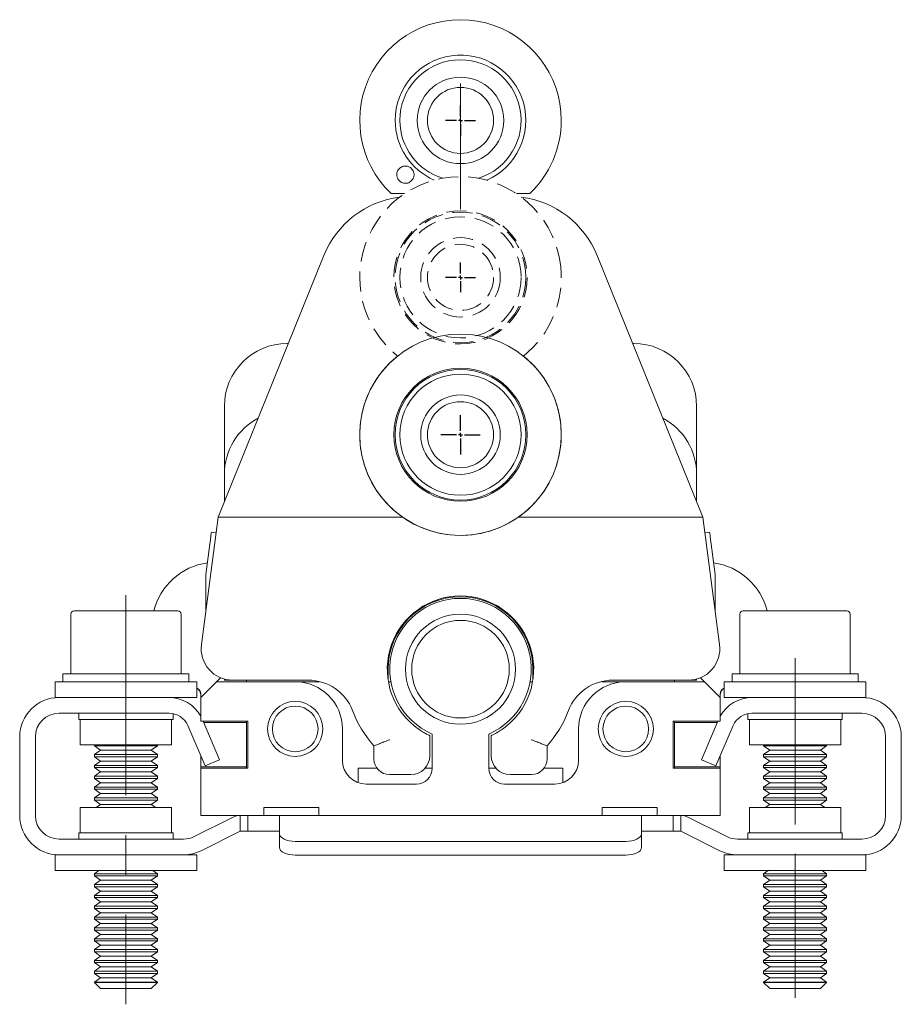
# Model space of a CAD drawing. Header units: millimetres. Extents: x -62 to 393, y 50 to 404.
# Tile 4 of 5: x 238 to 294, y 293 to 355. Entities that reach past the tile are written whole.
import ezdxf

# ---------------------------------------------------------------- set-up
doc = ezdxf.new("R2010")
doc.units = ezdxf.units.MM
doc.linetypes.add('CENTERX2', pattern=[20.32, 12.7, -2.54, 2.54, -2.54])
doc.linetypes.add('HIDDEN', pattern=[1.905, 1.27, -0.635])
doc.layers.add('LINEE_SOTTILI', color=7, linetype='Continuous')

# ---------------------------------------------------------------- blocks, each defined once
blk = doc.blocks.new('SW_CENTERMARKSYMBOL_0')
at = {"layer": 'LINEE_SOTTILI', "color": 0}
for p, q in [((0, 0.5), (0, 1.9)), ((-0.5, 0), (-1.9, 0)), ((0, 0), (-0.25, 0)), ((0, 0), (0, 0.25)), ((0, 0), (0, -0.25)), ((0, 0), (0.25, 0)), ((0.5, 0), (1.9, 0)), ((0, -0.5), (0, -1.9))]:
    blk.add_line(p, q, dxfattribs=at)
blk = doc.blocks.new('SW_CENTERMARKSYMBOL_1')
at = {"layer": 'LINEE_SOTTILI', "color": 0}
for p, q in [((0, 0.5), (0, 1.9)), ((-0.5, 0), (-1.9, 0)), ((0, 0), (-0.25, 0)), ((0, 0), (0, 0.25)), ((0, 0), (0, -0.25)), ((0, 0), (0.25, 0)), ((0, -0.5), (0, -1.9)), ((0.5, 0), (1.9, 0))]:
    blk.add_line(p, q, dxfattribs=at)
blk = doc.blocks.new('SW_CENTERMARKSYMBOL_2')
at = {"layer": 'LINEE_SOTTILI', "color": 0}
for p, q in [((0, 0.5), (0, 2.5)), ((-0.5, 0), (-2.5, 0)), ((0, 0), (-0.25, 0)), ((0, 0), (0, 0.25)), ((0, 0), (0, -0.25)), ((0, 0), (0.25, 0)), ((0.5, 0), (2.5, 0)), ((0, -0.5), (0, -2.5))]:
    blk.add_line(p, q, dxfattribs=at)

msp = doc.modelspace()

# ---------------------------------------------------------------- linework, layer by layer
at = {"color": 7, "linetype": 'Continuous', "lineweight": 15}
for p, q in [((262.6263, 344.3967), (261.7762, 344.3967)), ((270.5711, 344.3967), (269.721, 344.3967)), ((250.7737, 323.8197), (257.4997, 340.4673)), ((274.8476, 340.4673), (281.5737, 323.8197)), ((255.1737, 334.8697), (255.2382, 334.8697)), ((277.1092, 334.8697), (277.1737, 334.8697)), ((251.1737, 328.0165), (251.1737, 330.8697)), ((281.1737, 330.8697), (281.1737, 328.0165)), ((251.1737, 328.0165), (251.1737, 326.5697)), ((281.1737, 326.5697), (281.1737, 328.0165)), ((251.1737, 324.8097), (251.1737, 326.5697)), ((281.1737, 326.5697), (281.1737, 324.8097)), ((249.7183, 315.7284), (250.7737, 323.8197)), ((250.7737, 323.8197), (251.7821, 323.8197)), ((262.5134, 323.8197), (251.7821, 323.8197)), ((251.8522, 323.8197), (262.5134, 323.8197)), ((269.8339, 323.8197), (280.4951, 323.8197)), ((280.5652, 323.8197), (269.8339, 323.8197)), ((280.5652, 323.8197), (281.5737, 323.8197)), ((281.5737, 323.8197), (282.6291, 315.7284)), ((250.6443, 322.8281), (250.3468, 322.8669)), ((282.0005, 322.8669), (281.703, 322.8281)), ((249.9976, 320.1896), (250.2498, 322.1232)), ((282.3497, 320.1896), (282.0975, 322.1232)), ((249.9976, 320.1896), (249.9976, 317.8701)), ((282.3497, 317.8701), (282.3497, 320.1896)), ((241.4237, 317.6697), (241.4237, 313.8697)), ((241.6237, 317.8697), (248.2237, 317.8697)), ((248.4237, 313.8697), (248.4237, 317.6697)), ((283.9237, 317.6697), (283.9237, 313.8697)), ((284.1237, 317.8697), (290.7237, 317.8697)), ((290.9237, 313.8697), (290.9237, 317.6697)), ((261.5737, 313.4896), (261.5737, 314.1697)), ((270.7737, 314.1697), (270.7737, 313.4896)), ((240.9237, 313.8697), (240.9237, 313.3697)), ((240.9237, 313.8697), (242.0336, 313.8697)), ((242.0336, 313.8697), (248.9237, 313.8697)), ((248.9237, 313.3697), (248.9237, 313.8697)), ((250.9289, 313.6249), (250.6737, 313.3697)), ((251.1737, 313.5406), (251.1737, 313.4697)), ((281.1737, 313.4697), (281.1737, 313.5406)), ((281.6737, 313.3697), (281.4184, 313.6249)), ((283.4237, 313.8697), (283.4237, 313.3697)), ((283.4237, 313.8697), (287.4237, 313.8697)), ((287.4237, 313.8697), (291.4237, 313.8697)), ((291.4237, 313.3697), (291.4237, 313.8697)), ((240.4237, 313.3697), (240.4237, 312.3697)), ((244.9237, 313.3697), (240.4237, 313.3697)), ((249.4237, 313.3697), (244.9237, 313.3697)), ((249.4237, 312.3697), (249.4237, 313.3697)), ((249.6737, 312.3697), (250.6737, 313.3697)), ((250.6737, 313.3697), (255.6737, 313.3697)), ((251.1737, 313.4697), (251.7015, 313.4697)), ((256.5076, 313.4697), (251.7015, 313.4697)), ((252.5737, 313.3697), (252.5737, 313.4697)), ((257.1917, 313.3697), (255.6737, 313.3697)), ((261.7453, 313.3697), (261.593, 313.3697)), ((270.7543, 313.3697), (270.602, 313.3697)), ((276.6737, 313.3697), (275.1467, 313.3697)), ((280.6459, 313.4697), (275.8397, 313.4697)), ((276.6737, 313.3697), (281.6737, 313.3697)), ((279.7737, 313.4697), (279.7737, 313.3697)), ((280.6459, 313.4697), (281.1737, 313.4697)), ((281.6737, 313.3697), (282.6737, 312.3697)), ((282.9237, 313.3697), (282.9237, 312.3697)), ((287.4237, 313.3697), (282.9237, 313.3697)), ((291.9237, 313.3697), (287.4237, 313.3697)), ((291.9237, 312.3697), (291.9237, 313.3697)), ((240.6737, 312.3697), (240.4237, 312.3697)), ((240.6737, 312.3697), (247.6588, 312.3697)), ((249.4237, 312.3697), (247.6588, 312.3697)), ((247.9237, 312.3544), (247.9237, 312.3697)), ((249.6737, 312.3697), (249.6737, 312.593)), ((249.6737, 310.8697), (249.6737, 312.3697)), ((282.6737, 312.593), (282.6737, 312.3697)), ((282.6737, 312.3697), (282.6737, 310.8697)), ((284.6885, 312.3697), (282.9237, 312.3697)), ((284.4237, 312.3697), (284.4237, 312.3544)), ((284.6885, 312.3697), (291.6737, 312.3697)), ((291.9237, 312.3697), (291.6737, 312.3697)), ((240.6737, 311.3697), (247.6588, 311.3697)), ((241.9237, 311.3697), (241.9237, 310.9697)), ((247.9237, 310.9697), (247.9237, 311.3424)), ((284.4237, 311.3424), (284.4237, 310.9697)), ((284.6885, 311.3697), (291.6737, 311.3697)), ((290.4237, 310.9697), (290.4237, 311.3697)), ((244.9237, 310.9697), (241.9237, 310.9697)), ((242.0237, 310.9697), (242.0237, 309.3697)), ((247.9237, 310.9697), (244.9237, 310.9697)), ((247.8237, 309.3697), (247.8237, 310.9697)), ((248.8531, 310.5831), (249.9549, 308.0197)), ((252.6737, 310.8697), (249.6737, 310.8697)), ((249.8184, 310.8697), (250.8737, 308.4146)), ((252.5737, 310.7697), (249.8614, 310.7697)), ((252.5737, 310.7697), (252.5737, 310.8697)), ((252.5737, 307.9697), (252.5737, 310.7697)), ((252.6737, 307.8697), (252.6737, 310.8697)), ((282.6737, 310.8697), (279.6737, 310.8697)), ((279.6737, 310.8697), (279.6737, 307.8697)), ((279.7737, 310.8697), (279.7737, 310.7697)), ((282.4859, 310.7697), (279.7737, 310.7697)), ((279.7737, 310.7697), (279.7737, 307.9697)), ((281.4737, 308.4146), (282.5289, 310.8697)), ((282.3924, 308.0197), (283.4942, 310.5831)), ((287.4237, 310.9697), (284.4237, 310.9697)), ((284.5237, 310.9697), (284.5237, 309.3697)), ((290.4237, 310.9697), (287.4237, 310.9697)), ((290.3237, 309.3697), (290.3237, 310.9697)), ((238.1737, 304.8697), (238.1737, 309.8697)), ((239.1737, 304.8697), (239.1737, 309.8697)), ((258.6737, 310.3697), (258.6737, 308.3697)), ((264.2237, 309.9483), (264.2237, 308.6697)), ((264.3737, 307.8697), (264.3737, 310.0454)), ((267.9737, 310.0454), (267.9737, 307.8697)), ((268.1237, 308.6697), (268.1237, 309.9483)), ((273.6737, 308.3697), (273.6737, 310.3697)), ((293.1737, 309.8697), (293.1737, 304.8697)), ((294.1737, 309.8697), (294.1737, 304.8697)), ((244.9237, 309.3697), (242.0237, 309.3697)), ((242.9237, 309.3697), (242.9237, 309.2889)), ((242.9237, 309.2889), (243.3137, 309.0159)), ((242.9237, 309.2889), (246.8641, 309.2889)), ((247.8237, 309.3697), (244.9237, 309.3697)), ((246.5337, 309.0159), (246.9237, 309.2889)), ((246.8641, 309.2889), (246.9237, 309.2889)), ((246.9237, 309.2889), (246.9237, 309.3697)), ((260.6737, 308.4697), (260.6737, 309.294)), ((271.6737, 309.294), (271.6737, 308.4697)), ((287.4237, 309.3697), (284.5237, 309.3697)), ((285.4237, 309.3697), (285.4237, 309.2889)), ((285.4237, 309.2889), (285.8137, 309.0159)), ((285.4237, 309.2889), (289.4237, 309.2889)), ((290.3237, 309.3697), (287.4237, 309.3697)), ((289.0337, 309.0159), (289.4237, 309.2889)), ((289.4237, 309.2889), (289.4237, 309.3697)), ((243.3137, 309.0159), (242.9237, 308.7428)), ((242.9237, 308.7428), (242.9237, 308.6005)), ((242.9237, 308.7428), (246.8641, 308.7428)), ((242.9237, 308.6005), (243.3137, 308.3274)), ((242.9237, 308.6005), (246.8641, 308.6005)), ((243.3137, 309.0159), (246.4857, 309.0159)), ((246.4857, 309.0159), (246.5337, 309.0159)), ((246.9237, 308.7428), (246.5337, 309.0159)), ((246.5337, 308.3274), (246.9237, 308.6005)), ((246.8641, 308.7428), (246.9237, 308.7428)), ((246.8641, 308.6005), (246.9237, 308.6005)), ((246.9237, 308.6005), (246.9237, 308.7428)), ((249.6737, 308.6741), (249.6737, 307.9697)), ((282.6737, 307.9697), (282.6737, 308.6741)), ((285.8137, 309.0159), (285.4237, 308.7428)), ((285.4237, 308.7428), (285.4237, 308.6005)), ((285.4237, 308.7428), (289.4237, 308.7428)), ((285.4237, 308.6005), (285.8137, 308.3274)), ((285.4237, 308.6005), (289.4237, 308.6005)), ((285.8137, 309.0159), (289.0337, 309.0159)), ((289.4237, 308.7428), (289.0337, 309.0159)), ((289.0337, 308.3274), (289.4237, 308.6005)), ((289.4237, 308.6005), (289.4237, 308.7428)), ((243.3137, 308.3274), (242.9237, 308.0543)), ((242.9237, 308.0543), (242.9237, 307.912)), ((242.9237, 308.0543), (246.8641, 308.0543)), ((242.9237, 307.912), (243.3137, 307.6389)), ((242.9237, 307.912), (246.8641, 307.912)), ((243.3137, 308.3274), (246.4857, 308.3274)), ((246.4857, 308.3274), (246.5337, 308.3274)), ((246.9237, 308.0543), (246.5337, 308.3274)), ((246.5337, 307.6389), (246.9237, 307.912)), ((246.8641, 308.0543), (246.9237, 308.0543)), ((246.8641, 307.912), (246.9237, 307.912)), ((246.9237, 307.912), (246.9237, 308.0543)), ((249.6737, 307.9697), (252.5737, 307.9697)), ((249.6737, 307.9697), (249.6737, 307.8697)), ((249.9549, 308.0197), (250.8737, 308.4146)), ((252.5737, 307.8697), (252.5737, 307.9697)), ((279.7737, 307.9697), (282.6737, 307.9697)), ((279.7737, 307.9697), (279.7737, 307.8697)), ((281.4737, 308.4146), (282.3924, 308.0197)), ((282.6737, 307.8697), (282.6737, 307.9697)), ((285.8137, 308.3274), (285.4237, 308.0543)), ((285.4237, 308.0543), (285.4237, 307.912)), ((285.4237, 308.0543), (289.4237, 308.0543)), ((285.4237, 307.912), (285.8137, 307.6389)), ((285.4237, 307.912), (289.4237, 307.912)), ((285.8137, 308.3274), (289.0337, 308.3274)), ((289.4237, 308.0543), (289.0337, 308.3274)), ((289.0337, 307.6389), (289.4237, 307.912)), ((289.4237, 307.912), (289.4237, 308.0543)), ((243.3137, 307.6389), (242.9237, 307.3659)), ((242.9237, 307.3659), (242.9237, 307.2236)), ((242.9237, 307.3659), (246.8641, 307.3659)), ((243.3137, 307.6389), (246.4857, 307.6389)), ((246.4857, 307.6389), (246.5337, 307.6389)), ((246.9237, 307.3659), (246.5337, 307.6389)), ((246.8641, 307.3659), (246.9237, 307.3659)), ((246.9237, 307.2236), (246.9237, 307.3659)), ((249.6737, 304.8697), (249.6737, 307.8697)), ((249.6737, 307.8697), (252.6737, 307.8697)), ((259.6737, 307.8697), (260.8737, 307.8697)), ((259.6737, 306.9555), (259.6737, 307.8697)), ((263.0237, 307.4697), (261.6737, 307.4697)), ((263.9181, 307.8697), (264.3737, 307.8697)), ((267.9737, 307.8697), (268.4292, 307.8697)), ((270.6737, 307.4697), (269.3237, 307.4697)), ((271.4737, 307.8697), (272.6737, 307.8697)), ((272.6737, 307.8697), (272.6737, 306.9555)), ((279.6737, 307.8697), (282.6737, 307.8697)), ((282.6737, 307.8697), (282.6737, 304.8697)), ((285.8137, 307.6389), (285.4237, 307.3659)), ((285.4237, 307.3659), (285.4237, 307.2236)), ((285.4237, 307.3659), (289.4237, 307.3659)), ((285.8137, 307.6389), (289.0337, 307.6389)), ((289.4237, 307.3659), (289.0337, 307.6389)), ((289.4237, 307.2236), (289.4237, 307.3659)), ((242.9237, 307.2236), (243.3137, 306.9505)), ((242.9237, 307.2236), (246.8641, 307.2236)), ((243.3137, 306.9505), (242.9237, 306.6774)), ((242.9237, 306.6774), (242.9237, 306.5351)), ((242.9237, 306.6774), (246.8641, 306.6774)), ((243.3137, 306.9505), (246.4857, 306.9505)), ((246.4857, 306.9505), (246.5337, 306.9505)), ((246.5337, 306.9505), (246.9237, 307.2236)), ((246.9237, 306.6774), (246.5337, 306.9505)), ((246.8641, 307.2236), (246.9237, 307.2236)), ((246.8641, 306.6774), (246.9237, 306.6774)), ((246.9237, 306.5351), (246.9237, 306.6774)), ((260.1737, 306.8697), (263.3737, 306.8697)), ((268.9737, 306.8697), (272.1737, 306.8697)), ((285.4237, 307.2236), (285.8137, 306.9505)), ((285.4237, 307.2236), (289.4237, 307.2236)), ((285.8137, 306.9505), (285.4237, 306.6774)), ((285.4237, 306.6774), (285.4237, 306.5351)), ((285.4237, 306.6774), (289.4237, 306.6774)), ((285.8137, 306.9505), (289.0337, 306.9505)), ((289.0337, 306.9505), (289.4237, 307.2236)), ((289.4237, 306.6774), (289.0337, 306.9505)), ((289.4237, 306.5351), (289.4237, 306.6774)), ((242.9237, 306.5351), (243.3137, 306.262)), ((242.9237, 306.5351), (246.8641, 306.5351)), ((243.3137, 306.262), (242.9237, 305.9889)), ((243.3137, 306.262), (246.4857, 306.262)), ((246.4857, 306.262), (246.5337, 306.262)), ((246.5337, 306.262), (246.9237, 306.5351)), ((246.9237, 305.9889), (246.5337, 306.262)), ((246.8641, 306.5351), (246.9237, 306.5351)), ((285.4237, 306.5351), (285.8137, 306.262)), ((285.4237, 306.5351), (289.4237, 306.5351)), ((285.8137, 306.262), (285.4237, 305.9889)), ((285.8137, 306.262), (289.0337, 306.262)), ((289.0337, 306.262), (289.4237, 306.5351)), ((289.4237, 305.9889), (289.0337, 306.262)), ((242.9237, 305.9889), (242.9237, 305.8466)), ((242.9237, 305.9889), (246.8641, 305.9889)), ((242.9237, 305.8466), (243.3137, 305.5736)), ((242.9237, 305.8466), (246.8641, 305.8466)), ((243.3137, 305.5736), (243.0225, 305.3697)), ((243.3137, 305.5736), (246.4857, 305.5736)), ((246.4857, 305.5736), (246.5337, 305.5736)), ((246.5337, 305.5736), (246.9237, 305.8466)), ((246.8248, 305.3697), (246.5337, 305.5736)), ((246.8641, 305.9889), (246.9237, 305.9889)), ((246.8641, 305.8466), (246.9237, 305.8466)), ((246.9237, 305.8466), (246.9237, 305.9889)), ((285.4237, 305.9889), (285.4237, 305.8466)), ((285.4237, 305.9889), (289.4237, 305.9889)), ((285.4237, 305.8466), (285.8137, 305.5736)), ((285.4237, 305.8466), (289.4237, 305.8466)), ((285.8137, 305.5736), (285.5225, 305.3697)), ((285.8137, 305.5736), (289.0337, 305.5736)), ((289.0337, 305.5736), (289.4237, 305.8466)), ((289.3248, 305.3697), (289.0337, 305.5736)), ((289.4237, 305.8466), (289.4237, 305.9889)), ((242.0237, 305.3697), (242.0237, 303.7697)), ((242.0237, 305.3697), (247.8237, 305.3697)), ((247.8237, 303.7697), (247.8237, 305.3697)), ((251.7264, 304.7641), (249.2543, 303.5281)), ((253.6737, 304.8697), (249.6737, 304.8697)), ((252.1737, 303.8697), (252.1737, 304.8697)), ((252.6737, 304.8697), (252.6737, 303.8697)), ((253.6737, 305.3697), (253.6737, 304.8697)), ((257.1737, 305.3697), (253.6737, 305.3697)), ((253.6737, 304.8697), (254.6403, 304.8697)), ((254.6403, 304.8697), (254.6737, 304.8492)), ((254.6403, 304.8697), (257.1737, 304.8697)), ((254.6737, 304.8492), (254.6737, 304.5563)), ((257.1737, 304.8697), (257.1737, 305.3697)), ((275.1737, 304.8697), (257.1737, 304.8697)), ((278.6737, 305.3697), (275.1737, 305.3697)), ((275.1737, 305.3697), (275.1737, 304.8697)), ((275.1737, 304.8697), (277.707, 304.8697)), ((277.6737, 304.8492), (277.707, 304.8697)), ((277.6737, 304.5563), (277.6737, 304.8492)), ((277.707, 304.8697), (278.6737, 304.8697)), ((278.6737, 304.8697), (278.6737, 305.3697)), ((282.6737, 304.8697), (278.6737, 304.8697)), ((279.6737, 303.8697), (279.6737, 304.8697)), ((280.1737, 303.8697), (280.1737, 304.8697)), ((283.093, 303.5281), (280.6209, 304.7641)), ((284.5237, 305.3697), (284.5237, 303.7697)), ((284.5237, 305.3697), (290.3237, 305.3697)), ((290.3237, 303.7697), (290.3237, 305.3697)), ((254.6737, 303.7108), (254.6737, 304.5563)), ((277.6737, 304.5563), (277.6737, 303.7108)), ((241.9237, 303.7697), (241.9237, 303.3697)), ((241.9237, 303.7697), (247.9237, 303.7697)), ((247.9237, 303.3697), (247.9237, 303.7697)), ((252.1737, 303.8697), (249.7015, 302.6336)), ((252.6737, 303.8697), (252.1737, 303.8697)), ((253.6737, 303.8697), (252.6737, 303.8697)), ((254.6403, 303.8697), (253.6737, 303.8697)), ((254.6737, 302.8362), (254.6737, 303.7108)), ((277.6737, 303.7108), (277.6737, 302.8362)), ((278.6737, 303.8697), (277.707, 303.8697)), ((279.6737, 303.8697), (278.6737, 303.8697)), ((280.1737, 303.8697), (279.6737, 303.8697)), ((282.6458, 302.6336), (280.1737, 303.8697)), ((284.4237, 303.7697), (284.4237, 303.3697)), ((284.4237, 303.7697), (290.4237, 303.7697)), ((290.4237, 303.3697), (290.4237, 303.7697)), ((248.5835, 303.3697), (240.6737, 303.3697)), ((276.6737, 303.226), (255.6737, 303.226)), ((291.6737, 303.3697), (283.7638, 303.3697)), ((240.4237, 302.3697), (240.4237, 301.3697)), ((240.4237, 302.3697), (240.6737, 302.3697)), ((248.5835, 302.3697), (240.6737, 302.3697)), ((248.5835, 302.3697), (249.4237, 302.3697)), ((249.4237, 301.3697), (249.4237, 302.3697)), ((276.6737, 302.3514), (255.6737, 302.3514)), ((282.9237, 302.3697), (282.9237, 301.3697)), ((282.9237, 302.3697), (283.7638, 302.3697)), ((291.6737, 302.3697), (283.7638, 302.3697)), ((291.6737, 302.3697), (291.9237, 302.3697)), ((291.9237, 301.3697), (291.9237, 302.3697)), ((240.4237, 301.3697), (249.4237, 301.3697)), ((243.2093, 301.3697), (242.9237, 301.1697)), ((242.9237, 301.1697), (242.9237, 301.0274)), ((242.9237, 301.1697), (246.8641, 301.1697)), ((242.9237, 301.0274), (243.3137, 300.7543)), ((242.9237, 301.0274), (246.8641, 301.0274)), ((246.5337, 300.7543), (246.9237, 301.0274)), ((246.9237, 301.1697), (246.638, 301.3697)), ((246.8641, 301.1697), (246.9237, 301.1697)), ((246.8641, 301.0274), (246.9237, 301.0274)), ((246.9237, 301.0274), (246.9237, 301.1697)), ((282.9237, 301.3697), (291.9237, 301.3697)), ((285.7093, 301.3697), (285.4237, 301.1697)), ((285.4237, 301.1697), (285.4237, 301.0274)), ((285.4237, 301.1697), (289.4237, 301.1697)), ((285.4237, 301.0274), (285.8137, 300.7543)), ((285.4237, 301.0274), (289.4237, 301.0274)), ((289.0337, 300.7543), (289.4237, 301.0274)), ((289.4237, 301.1697), (289.138, 301.3697)), ((289.4237, 301.0274), (289.4237, 301.1697)), ((243.3137, 300.7543), (242.9237, 300.4812)), ((242.9237, 300.4812), (242.9237, 300.3389)), ((242.9237, 300.4812), (246.8641, 300.4812)), ((243.3137, 300.7543), (246.4857, 300.7543)), ((246.4857, 300.7543), (246.5337, 300.7543)), ((246.9237, 300.4812), (246.5337, 300.7543)), ((246.8641, 300.4812), (246.9237, 300.4812)), ((246.9237, 300.3389), (246.9237, 300.4812)), ((285.8137, 300.7543), (285.4237, 300.4812)), ((285.4237, 300.4812), (285.4237, 300.3389)), ((285.4237, 300.4812), (289.4237, 300.4812)), ((285.8137, 300.7543), (289.0337, 300.7543)), ((289.4237, 300.4812), (289.0337, 300.7543)), ((289.4237, 300.3389), (289.4237, 300.4812)), ((242.9237, 300.3389), (243.3137, 300.0659)), ((242.9237, 300.3389), (246.8641, 300.3389)), ((243.3137, 300.0659), (242.9237, 299.7928)), ((242.9237, 299.7928), (242.9237, 299.6505)), ((242.9237, 299.7928), (246.8641, 299.7928)), ((243.3137, 300.0659), (246.4857, 300.0659)), ((246.4857, 300.0659), (246.5337, 300.0659)), ((246.5337, 300.0659), (246.9237, 300.3389)), ((246.9237, 299.7928), (246.5337, 300.0659)), ((246.8641, 300.3389), (246.9237, 300.3389)), ((246.8641, 299.7928), (246.9237, 299.7928)), ((246.9237, 299.6505), (246.9237, 299.7928)), ((285.4237, 300.3389), (285.8137, 300.0659)), ((285.4237, 300.3389), (289.4237, 300.3389)), ((285.8137, 300.0659), (285.4237, 299.7928)), ((285.4237, 299.7928), (285.4237, 299.6505)), ((285.4237, 299.7928), (289.4237, 299.7928)), ((285.8137, 300.0659), (289.0337, 300.0659)), ((289.0337, 300.0659), (289.4237, 300.3389)), ((289.4237, 299.7928), (289.0337, 300.0659)), ((289.4237, 299.6505), (289.4237, 299.7928)), ((242.9237, 299.6505), (243.3137, 299.3774)), ((242.9237, 299.6505), (246.8641, 299.6505)), ((243.3137, 299.3774), (242.9237, 299.1043)), ((243.3137, 299.3774), (246.4857, 299.3774)), ((246.4857, 299.3774), (246.5337, 299.3774)), ((246.5337, 299.3774), (246.9237, 299.6505)), ((246.9237, 299.1043), (246.5337, 299.3774)), ((246.8641, 299.6505), (246.9237, 299.6505)), ((285.4237, 299.6505), (285.8137, 299.3774)), ((285.4237, 299.6505), (289.4237, 299.6505)), ((285.8137, 299.3774), (285.4237, 299.1043)), ((285.8137, 299.3774), (289.0337, 299.3774)), ((289.0337, 299.3774), (289.4237, 299.6505)), ((289.4237, 299.1043), (289.0337, 299.3774)), ((242.9237, 299.1043), (242.9237, 298.962)), ((242.9237, 299.1043), (246.8641, 299.1043)), ((242.9237, 298.962), (243.3137, 298.6889)), ((242.9237, 298.962), (246.8641, 298.962)), ((243.3137, 298.6889), (242.9237, 298.4159)), ((243.3137, 298.6889), (246.4857, 298.6889)), ((246.4857, 298.6889), (246.5337, 298.6889)), ((246.5337, 298.6889), (246.9237, 298.962)), ((246.9237, 298.4159), (246.5337, 298.6889)), ((246.8641, 299.1043), (246.9237, 299.1043)), ((246.8641, 298.962), (246.9237, 298.962)), ((246.9237, 298.962), (246.9237, 299.1043)), ((285.4237, 299.1043), (285.4237, 298.962)), ((285.4237, 299.1043), (289.4237, 299.1043)), ((285.4237, 298.962), (285.8137, 298.6889)), ((285.4237, 298.962), (289.4237, 298.962)), ((285.8137, 298.6889), (285.4237, 298.4159)), ((285.8137, 298.6889), (289.0337, 298.6889)), ((289.0337, 298.6889), (289.4237, 298.962)), ((289.4237, 298.4159), (289.0337, 298.6889)), ((289.4237, 298.962), (289.4237, 299.1043)), ((242.9237, 298.4159), (242.9237, 298.2736)), ((242.9237, 298.4159), (246.8641, 298.4159)), ((242.9237, 298.2736), (243.3137, 298.0005)), ((242.9237, 298.2736), (246.8641, 298.2736)), ((243.3137, 298.0005), (242.9237, 297.7274)), ((243.3137, 298.0005), (246.4857, 298.0005)), ((246.4857, 298.0005), (246.5337, 298.0005)), ((246.5337, 298.0005), (246.9237, 298.2736)), ((246.9237, 297.7274), (246.5337, 298.0005)), ((246.8641, 298.4159), (246.9237, 298.4159)), ((246.8641, 298.2736), (246.9237, 298.2736)), ((246.9237, 298.2736), (246.9237, 298.4159)), ((285.4237, 298.4159), (285.4237, 298.2736)), ((285.4237, 298.4159), (289.4237, 298.4159)), ((285.4237, 298.2736), (285.8137, 298.0005)), ((285.4237, 298.2736), (289.4237, 298.2736)), ((285.8137, 298.0005), (285.4237, 297.7274)), ((285.8137, 298.0005), (289.0337, 298.0005)), ((289.0337, 298.0005), (289.4237, 298.2736)), ((289.4237, 297.7274), (289.0337, 298.0005)), ((289.4237, 298.2736), (289.4237, 298.4159)), ((242.9237, 297.7274), (242.9237, 297.5851)), ((242.9237, 297.7274), (246.8641, 297.7274)), ((242.9237, 297.5851), (243.3137, 297.312)), ((242.9237, 297.5851), (246.8641, 297.5851)), ((243.3137, 297.312), (242.9237, 297.0389)), ((243.3137, 297.312), (246.4857, 297.312)), ((246.4857, 297.312), (246.5337, 297.312)), ((246.5337, 297.312), (246.9237, 297.5851)), ((246.9237, 297.0389), (246.5337, 297.312)), ((246.8641, 297.7274), (246.9237, 297.7274)), ((246.8641, 297.5851), (246.9237, 297.5851)), ((246.9237, 297.5851), (246.9237, 297.7274)), ((285.4237, 297.7274), (285.4237, 297.5851)), ((285.4237, 297.7274), (289.4237, 297.7274)), ((285.4237, 297.5851), (285.8137, 297.312)), ((285.4237, 297.5851), (289.4237, 297.5851)), ((285.8137, 297.312), (285.4237, 297.0389)), ((285.8137, 297.312), (289.0337, 297.312)), ((289.0337, 297.312), (289.4237, 297.5851)), ((289.4237, 297.0389), (289.0337, 297.312)), ((289.4237, 297.5851), (289.4237, 297.7274)), ((242.9237, 297.0389), (242.9237, 296.8966)), ((242.9237, 297.0389), (246.8641, 297.0389)), ((242.9237, 296.8966), (243.3137, 296.6236)), ((242.9237, 296.8966), (246.8641, 296.8966)), ((243.3137, 296.6236), (242.9237, 296.3505)), ((243.3137, 296.6236), (246.4857, 296.6236)), ((246.4857, 296.6236), (246.5337, 296.6236)), ((246.5337, 296.6236), (246.9237, 296.8966)), ((246.9237, 296.3505), (246.5337, 296.6236)), ((246.8641, 297.0389), (246.9237, 297.0389)), ((246.8641, 296.8966), (246.9237, 296.8966)), ((246.9237, 296.8966), (246.9237, 297.0389)), ((285.4237, 297.0389), (285.4237, 296.8966)), ((285.4237, 297.0389), (289.4237, 297.0389)), ((285.4237, 296.8966), (285.8137, 296.6236)), ((285.4237, 296.8966), (289.4237, 296.8966)), ((285.8137, 296.6236), (285.4237, 296.3505)), ((285.8137, 296.6236), (289.0337, 296.6236)), ((289.0337, 296.6236), (289.4237, 296.8966)), ((289.4237, 296.3505), (289.0337, 296.6236)), ((289.4237, 296.8966), (289.4237, 297.0389)), ((242.9237, 296.3505), (242.9237, 296.2082)), ((242.9237, 296.3505), (246.8641, 296.3505)), ((242.9237, 296.2082), (243.3137, 295.9351)), ((242.9237, 296.2082), (246.8641, 296.2082)), ((246.5337, 295.9351), (246.9237, 296.2082)), ((246.8641, 296.3505), (246.9237, 296.3505)), ((246.8641, 296.2082), (246.9237, 296.2082)), ((246.9237, 296.2082), (246.9237, 296.3505)), ((285.4237, 296.3505), (285.4237, 296.2082)), ((285.4237, 296.3505), (289.4237, 296.3505)), ((285.4237, 296.2082), (285.8137, 295.9351)), ((285.4237, 296.2082), (289.4237, 296.2082)), ((289.0337, 295.9351), (289.4237, 296.2082)), ((289.4237, 296.2082), (289.4237, 296.3505)), ((243.3137, 295.9351), (242.9237, 295.662)), ((242.9237, 295.662), (242.9237, 295.5197)), ((242.9237, 295.662), (246.8641, 295.662)), ((242.9237, 295.5197), (243.3137, 295.2466)), ((242.9237, 295.5197), (246.8641, 295.5197)), ((243.3137, 295.9351), (246.4857, 295.9351)), ((246.4857, 295.9351), (246.5337, 295.9351)), ((246.9237, 295.662), (246.5337, 295.9351)), ((246.5337, 295.2466), (246.9237, 295.5197)), ((246.8641, 295.662), (246.9237, 295.662)), ((246.8641, 295.5197), (246.9237, 295.5197)), ((246.9237, 295.5197), (246.9237, 295.662)), ((285.8137, 295.9351), (285.4237, 295.662)), ((285.4237, 295.662), (285.4237, 295.5197)), ((285.4237, 295.662), (289.4237, 295.662)), ((285.4237, 295.5197), (285.8137, 295.2466)), ((285.4237, 295.5197), (289.4237, 295.5197)), ((285.8137, 295.9351), (289.0337, 295.9351)), ((289.4237, 295.662), (289.0337, 295.9351)), ((289.0337, 295.2466), (289.4237, 295.5197)), ((289.4237, 295.5197), (289.4237, 295.662)), ((243.3137, 295.2466), (242.9237, 294.9735)), ((242.9237, 294.9735), (242.9237, 294.8313)), ((242.9237, 294.9735), (246.8641, 294.9735)), ((242.9237, 294.8313), (243.3137, 294.5582)), ((242.9237, 294.8313), (246.8641, 294.8313)), ((243.3137, 295.2466), (246.4857, 295.2466)), ((246.4857, 295.2466), (246.5337, 295.2466)), ((246.9237, 294.9735), (246.5337, 295.2466)), ((246.5337, 294.5582), (246.9237, 294.8313)), ((246.8641, 294.9735), (246.9237, 294.9735)), ((246.8641, 294.8313), (246.9237, 294.8313)), ((246.9237, 294.8313), (246.9237, 294.9735)), ((285.8137, 295.2466), (285.4237, 294.9735)), ((285.4237, 294.9735), (285.4237, 294.8313)), ((285.4237, 294.9735), (289.4237, 294.9735)), ((285.4237, 294.8313), (285.8137, 294.5582)), ((285.4237, 294.8313), (289.4237, 294.8313)), ((285.8137, 295.2466), (289.0337, 295.2466)), ((289.4237, 294.9735), (289.0337, 295.2466)), ((289.0337, 294.5582), (289.4237, 294.8313)), ((289.4237, 294.8313), (289.4237, 294.9735)), ((243.3137, 294.5582), (242.9237, 294.2851)), ((242.9237, 294.2851), (242.9237, 294.2597)), ((242.9237, 294.2851), (246.8641, 294.2851)), ((242.9237, 294.2597), (243.3137, 293.8697)), ((242.9237, 294.2597), (246.9237, 294.2597)), ((243.3137, 294.5582), (246.4857, 294.5582)), ((246.4857, 294.5582), (246.5337, 294.5582)), ((246.9237, 294.2851), (246.5337, 294.5582)), ((246.5337, 293.8697), (246.9237, 294.2597)), ((246.8641, 294.2851), (246.9237, 294.2851)), ((246.9237, 294.2597), (246.9237, 294.2851)), ((285.8137, 294.5582), (285.4237, 294.2851)), ((285.4237, 294.2851), (285.4237, 294.2597)), ((285.4237, 294.2851), (289.4237, 294.2851)), ((285.4237, 294.2597), (285.8137, 293.8697)), ((285.4237, 294.2597), (289.4237, 294.2597)), ((285.8137, 294.5582), (289.0337, 294.5582)), ((289.4237, 294.2851), (289.0337, 294.5582)), ((289.0337, 293.8697), (289.4237, 294.2597)), ((289.4237, 294.2597), (289.4237, 294.2851)), ((243.3137, 293.8697), (246.5337, 293.8697)), ((285.8137, 293.8697), (289.0337, 293.8697))]:
    msp.add_line(p, q, dxfattribs=at)
at = {"color": 7, "linetype": 'Continuous', "lineweight": 15, "flags": 128}
for points in [[(250.2498, 322.1232), (250.287, 322.4078), (250.3184, 322.6491), (250.3395, 322.8103), (250.3468, 322.8669)], [(282.0975, 322.1232), (282.0604, 322.4078), (282.0289, 322.6491), (282.0079, 322.8103), (282.0005, 322.8669)], [(254.6737, 303.7108), (254.6929, 303.6162), (254.7498, 303.5253), (254.8422, 303.4415), (254.9666, 303.368), (255.1181, 303.3077), (255.291, 303.2629), (255.4786, 303.2353), (255.6737, 303.226)], [(276.6737, 303.226), (276.8688, 303.2353), (277.0563, 303.2629), (277.2292, 303.3077), (277.3808, 303.368), (277.5051, 303.4415), (277.5975, 303.5253), (277.6544, 303.6162), (277.6737, 303.7108)], [(255.6737, 302.3514), (255.4786, 302.3607), (255.291, 302.3883), (255.1181, 302.4331), (254.9666, 302.4934), (254.8422, 302.5669), (254.7498, 302.6507), (254.6929, 302.7416), (254.6737, 302.8362)], [(277.6737, 302.8362), (277.6544, 302.7416), (277.5975, 302.6507), (277.5051, 302.5669), (277.3808, 302.4934), (277.2292, 302.4331), (277.0563, 302.3883), (276.8688, 302.3607), (276.6737, 302.3514)]]:
    msp.add_lwpolyline(points, dxfattribs=at)
at = {"color": 7, "linetype": 'Continuous', "lineweight": 15}
for centre, radius in [((266.1737, 349.0467), 2.75), ((266.1737, 349.0467), 2.1), ((266.1737, 329.0697), 4.2332), ((266.1737, 329.0697), 4.15), ((266.1737, 329.0697), 3.85), ((266.1737, 329.0697), 2.525), ((266.1737, 329.0697), 2.1), ((266.1737, 314.1697), 3.5), ((266.1737, 314.1697), 3.1), ((255.6737, 310.3697), 1.75), ((255.6737, 310.3697), 1.45), ((276.6737, 310.3697), 1.75), ((276.6737, 310.3697), 1.45)]:
    msp.add_circle(centre, radius, dxfattribs=at)
at = {"color": 7, "linetype": 'HIDDEN', "lineweight": 15}
for radius in [4.2332, 4.15, 3.85, 2.525, 2.1]:
    msp.add_circle((266.1737, 339.0697), radius, dxfattribs=at)
at = {"color": 7, "linetype": 'Continuous', "lineweight": 15}
for centre, radius, start, end in [((266.1737, 349.0467), 6.4, 0, 226.598985), ((266.1737, 349.0467), 4.15, 293.739295, 180), ((266.1737, 349.0467), 3.85, 287.16192, 180), ((266.1737, 349.0467), 4.15, 180, 246.260705), ((266.1737, 349.0467), 3.85, 180, 252.83808), ((266.1737, 349.0467), 6.4, 313.401015, 0), ((263.0628, 338.2197), 6, 97.201864, 158), ((269.2845, 338.2197), 6, 22, 82.798136), ((255.1737, 330.8697), 4, 90, 180), ((277.1737, 330.8697), 4, 0, 90), ((266.1737, 329.0697), 6.4, 128.624833, 6.020882), ((266.1737, 329.0697), 6.4, 6.020882, 51.375167), ((255.1737, 326.5697), 4, 117.672713, 180), ((277.1737, 326.5697), 4, 0, 62.327287), ((250.6737, 316.8697), 4.1, 98.127623, 165.883019), ((281.6737, 316.8697), 4.1, 14.116981, 81.872377), ((266.1737, 314.1697), 4.65, 309.376135, 230.623865), ((266.1737, 314.1697), 4.6, 0, 180), ((266.1737, 314.1697), 4.5, 293.578178, 246.421822), ((241.6237, 317.6697), 0.2, 90, 180), ((248.2237, 317.6697), 0.2, 0, 90), ((284.1237, 317.6697), 0.2, 90, 180), ((290.7237, 317.6697), 0.2, 0, 90), ((251.7015, 315.4697), 2, 172.568592, 270), ((280.6459, 315.4697), 2, 270, 7.431408), ((249.2737, 312.593), 0.4, 0, 67.975687), ((249.1737, 312.5211), 0.5, 0, 60), ((255.6737, 310.3697), 3, 0, 90), ((256.5076, 310.4697), 3, 20.946001, 90), ((275.8397, 310.4697), 3, 90, 159.053999), ((276.6737, 310.3697), 3, 90, 180), ((283.0737, 312.593), 0.4, 112.024313, 180), ((283.1737, 312.5211), 0.5, 120, 180), ((240.6737, 309.8697), 2.5, 90, 180), ((247.6588, 310.0697), 2.3, 28.833005, 90), ((284.6885, 310.0697), 2.3, 90, 151.166995), ((291.6737, 309.8697), 2.5, 0, 90), ((240.6737, 309.8697), 1.5, 90, 180), ((247.6588, 310.0697), 1.3, 23.259185, 90), ((266.1737, 314.1697), 7.35, 200.946001, 221.556726), ((266.1737, 314.1697), 7.35, 318.443274, 339.053999), ((284.6885, 310.0697), 1.3, 90, 156.740815), ((291.6737, 309.8697), 1.5, 0, 90), ((263.0237, 308.6697), 1.2, 270, 0), ((269.3237, 308.6697), 1.2, 180, 270), ((260.1737, 308.3697), 1.5, 180, 270), ((261.6737, 308.4697), 1, 180, 270), ((270.6737, 308.4697), 1, 270, 0), ((272.1737, 308.3697), 1.5, 270, 0), ((263.3737, 307.8697), 1, 270, 0), ((268.9737, 307.8697), 1, 180, 270), ((240.6737, 304.8697), 2.5, 180, 270), ((240.6737, 304.8697), 1.5, 180, 270), ((252.1737, 303.8697), 1, 90, 116.565051), ((280.1737, 303.8697), 1, 63.434949, 90), ((291.6737, 304.8697), 2.5, 270, 0), ((291.6737, 304.8697), 1.5, 270, 0), ((248.5835, 304.8697), 1.5, 270, 296.565051), ((283.7638, 304.8697), 1.5, 243.434949, 270), ((248.5835, 304.8697), 2.5, 270, 296.565051), ((283.7638, 304.8697), 2.5, 243.434949, 270)]:
    msp.add_arc(centre, radius, start, end, dxfattribs=at)
at = {"color": 7, "linetype": 'HIDDEN', "lineweight": 15}
for start, end in [(6.020882, 231.375167), (308.624833, 6.020882)]:
    msp.add_arc((266.1737, 339.0697), 6.4, start, end, dxfattribs=at)
at = {"color": 7, "linetype": 'Continuous', "lineweight": 15}
for points, knots in [([(263.1676, 345.3548), (263.1907, 345.4155), (263.2305, 345.5203), (263.222, 345.6964), (263.1735, 345.8405), (263.0947, 345.9592), (262.9947, 346.0496), (262.8687, 346.1177), (262.7071, 346.1556), (262.5011, 346.135), (262.3015, 346.025), (262.1613, 345.8376), (262.1133, 345.6363), (262.1342, 345.4618), (262.1834, 345.3374), (262.2526, 345.2366), (262.3342, 345.1594), (262.4381, 345.0943), (262.5836, 345.0446), (262.7889, 345.043), (263.0133, 345.1304), (263.1166, 345.2806), (263.1676, 345.3548)], [0, 0, 0, 0, 0.0616737, 0.1063898, 0.1419091, 0.1716223, 0.2014027, 0.2299754, 0.2699845, 0.3263909, 0.4083184, 0.4931439, 0.5704956, 0.6136443, 0.6463715, 0.6712696, 0.6962668, 0.7195744, 0.7564257, 0.8160556, 0.909013, 1, 1, 1, 1]), ([(263.2237, 310.5753), (263.3591, 310.4712), (263.593, 310.2917), (263.9138, 310.1027), (264.1256, 309.9937), (264.215, 309.9524), (264.2217, 309.9493), (264.2237, 309.9483)], [0, 0, 0, 0, 0.2954756, 0.5101254, 0.7257263, 0.9185782, 1, 1, 1, 1]), ([(268.1237, 309.9483), (268.1331, 309.9526), (268.152, 309.9612), (268.2971, 310.0312), (268.509, 310.1455), (268.782, 310.3148), (268.9941, 310.4697), (269.109, 310.5633), (269.1237, 310.5753)], [0, 0, 0, 0, 0.1798605, 0.3595707, 0.5433453, 0.7415733, 0.9670306, 1, 1, 1, 1]), ([(261.6737, 309.6895), (261.6713, 309.6885), (261.5755, 309.649), (261.3715, 309.5659), (261.0899, 309.4542), (260.8591, 309.3647), (260.7038, 309.3054), (260.6837, 309.2978), (260.6737, 309.294)], [0, 0, 0, 0, 0.0046351, 0.1914279, 0.4054805, 0.6070296, 0.8034187, 1, 1, 1, 1]), ([(270.6737, 309.6895), (270.676, 309.6885), (270.7718, 309.649), (270.9758, 309.5659), (271.2574, 309.4542), (271.4882, 309.3647), (271.6435, 309.3054), (271.6636, 309.2978), (271.6737, 309.294)], [0, 0, 0, 0, 0.0046351, 0.1914279, 0.4054805, 0.6070296, 0.8034187, 1, 1, 1, 1])]:
    msp.add_open_spline(points, degree=3, knots=knots, dxfattribs=at)
at = {"layer": 'LINEE_SOTTILI', "linetype": 'CENTERX2', "lineweight": 0}
for p, q in [((266.1737, 351.3967), (266.1737, 343.3967)), ((244.9237, 318.8697), (244.9237, 292.8697)), ((287.4237, 314.8697), (287.4237, 304.3005)), ((287.4237, 293.2851), (287.4237, 302.4428))]:
    msp.add_line(p, q, dxfattribs=at)
at = {"layer": 'LINEE_SOTTILI', "color": 7, "lineweight": 0}
msp.add_circle((266.1737, 329.0697), 6.4, dxfattribs=at)

# ---------------------------------------------------------------- block references
at = {"layer": 'LINEE_SOTTILI', "xscale": 0.5, "yscale": 0.5, "zscale": 0.5}
for name, p in [('SW_CENTERMARKSYMBOL_0', (266.1737, 349.0467)), ('SW_CENTERMARKSYMBOL_1', (266.1737, 339.0697)), ('SW_CENTERMARKSYMBOL_2', (266.1737, 329.0697))]:
    msp.add_blockref(name, p, dxfattribs=at)

doc.saveas('drawing.dxf')
